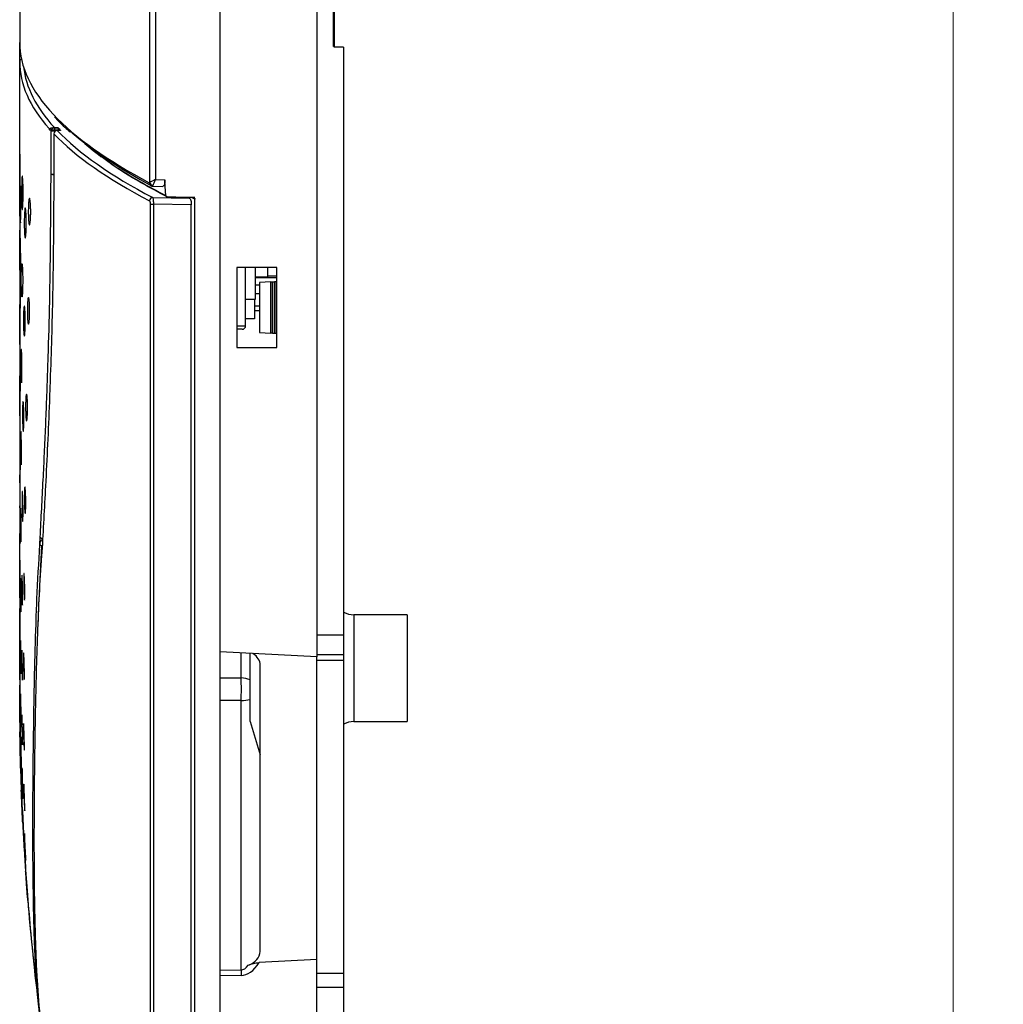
# Model space of a CAD drawing. Header units: millimetres. Extents: x 25 to 1935, y 715 to 2336.
# Tile 56 of 252: x 445 to 474, y 874 to 903. Entities that reach past the tile are written whole.
import ezdxf

# ---------------------------------------------------------------- set-up
doc = ezdxf.new("R2010")
doc.units = ezdxf.units.MM
doc.header["$LTSCALE"] = 2
doc.layers.get('0').update_dxf_attribs({"color": 2})
doc.styles.add('FS2312', font='simsun.ttf', dxfattribs={"width": 0.8})
doc.dimstyles.new('STANDARD$0', dxfattribs={"dimtxt": 3.5, "dimasz": 3, "dimexe": 1.5, "dimexo": 0.5, "dimgap": 1.5, "dimtad": 1, "dimdec": 1, "dimlfac": 5, "dimdsep": 46, "dimtxsty": 'FS2312', "dimblk1": 'OPEN', "dimblk2": 'OPEN', "dimsah": 1, "dimcen": 0, "dimclrd": 4, "dimclre": 4, "dimclrt": 4, "dimadec": 0, "dimazin": 0, "dimtfac": 1, "dimtdec": 1, "dimtmove": 1, "dimatfit": 0, "dimldrblk": 'OPEN', "dimfxl": 1, "dimtolj": 1, "dimtzin": 0, "dimlwd": 18, "dimlwe": 18, "dimarcsym": 1})

# ---------------------------------------------------------------- blocks, each defined once
blk = doc.blocks.new('_OPEN')
at = {"color": 0}
for p, q in [((-0.966, 0.259), (0, 0)), ((0, 0), (-1, 0)), ((0, 0), (-0.966, -0.259))]:
    blk.add_line(p, q, dxfattribs=at)
blk = doc.blocks.new('*D40')
at = {"color": 4, "lineweight": 18, "transparency": 16777216}
for p, q in [((455.156, 1038.811), (474.307, 1038.811)), ((472.807, 1035.811), (472.807, 871.811)), ((455.156, 868.811), (474.307, 868.811))]:
    blk.add_line(p, q, dxfattribs=at)
at = {"layer": 'Defpoints', "color": 0, "transparency": 16777216}
for p in [(454.656, 1038.811), (454.656, 868.811), (472.807, 868.811)]:
    blk.add_point(p, dxfattribs=at)
at = {"color": 4, "lineweight": 18, "transparency": 16777216, "xscale": 3, "yscale": 3, "zscale": 3}
for p, rotation in [((472.807, 1038.811), 90), ((472.807, 868.811), 270)]:
    blk.add_blockref('_OPEN', p, dxfattribs=dict(at, rotation=rotation))
at = {"color": 4, "transparency": 16777216, "insert": (469.557, 953.811), "char_height": 3.5, "attachment_point": 5, "rotation": 90, "style": 'FS2312'}
blk.add_mtext('\\A1;850', dxfattribs=at)

msp = doc.modelspace()

# ---------------------------------------------------------------- linework, layer by layer
at = {"color": 2, "linetype": 'Continuous', "lineweight": 30}
for p, q in [((450.856, 866.78), (450.856, 1040.841)), ((448.753, 898.36), (448.753, 1009.262)), ((448.925, 1009.173), (448.925, 898.449)), ((444.856, 907.269), (444.856, 902.55)), ((453.756, 906.711), (453.756, 884.144)), ((454.276, 906.411), (454.276, 902.431)), ((454.256, 902.431), (454.256, 905.411)), ((444.856, 902.536), (444.856, 902.55)), ((444.856, 902.538), (444.856, 902.536)), ((444.856, 902.528), (444.856, 902.536)), ((444.856, 902.532), (444.856, 902.528)), ((444.856, 901.979), (444.856, 902.528)), ((454.276, 902.431), (454.256, 902.431)), ((454.276, 902.411), (454.276, 902.431)), ((454.556, 902.411), (454.276, 902.411)), ((454.556, 902.411), (454.556, 884.811)), ((444.856, 899.177), (444.856, 901.979)), ((445.795, 899.91), (445.894, 899.91)), ((445.795, 898.608), (445.795, 899.91)), ((445.878, 899.82), (445.878, 898.547)), ((445.878, 899.82), (445.879, 899.82)), ((445.879, 899.82), (445.879, 898.547)), ((445.894, 900.009), (445.998, 900.009)), ((445.894, 900.009), (445.894, 899.91)), ((445.935, 899.91), (445.894, 899.91)), ((445.894, 899.91), (445.894, 899.874)), ((446.076, 899.924), (445.974, 899.92)), ((445.974, 899.92), (445.978, 899.919)), ((446.079, 899.922), (445.978, 899.919)), ((445.998, 900.009), (446.011, 899.994)), ((446.059, 899.942), (446.011, 899.994)), ((446.059, 899.942), (446.079, 899.922)), ((444.856, 898.049), (444.856, 899.177)), ((445.795, 898.608), (445.878, 898.608)), ((448.925, 898.449), (449.199, 898.442)), ((444.856, 898.049), (444.856, 896.92)), ((448.831, 898.252), (449.143, 898.244)), ((448.84, 897.909), (449.935, 897.892)), ((449.25, 897.934), (450.103, 897.921)), ((450.058, 897.902), (449.273, 897.927)), ((450.103, 897.858), (450.017, 897.903)), ((450.103, 866.846), (450.103, 897.858)), ((448.774, 897.712), (448.86, 897.712)), ((448.774, 871.433), (448.774, 897.712)), ((449.994, 897.694), (448.86, 897.712)), ((448.86, 897.712), (448.86, 871.439)), ((449.994, 870.83), (449.994, 897.694)), ((444.856, 895.807), (444.856, 896.92)), ((444.856, 895.807), (444.856, 894.702)), ((452.556, 895.811), (451.356, 895.811)), ((451.356, 895.811), (451.356, 893.411)), ((451.62, 894.061), (451.62, 895.811)), ((451.903, 895.811), (451.903, 894.856)), ((452.272, 895.811), (452.272, 895.527)), ((452.556, 893.411), (452.556, 895.811)), ((452.272, 895.527), (451.903, 895.527)), ((452.556, 895.499), (451.903, 895.499)), ((452.378, 895.379), (452.036, 895.361)), ((452.556, 895.553), (452.272, 895.553)), ((452.378, 893.843), (452.378, 895.379)), ((452.425, 895.381), (452.425, 893.841)), ((452.425, 895.381), (452.428, 895.381)), ((452.428, 893.84), (452.428, 895.381)), ((452.542, 895.387), (452.488, 895.385)), ((452.488, 895.385), (452.488, 893.837)), ((452.542, 893.834), (452.542, 895.387)), ((451.903, 895.292), (452.036, 895.295)), ((452.036, 895.361), (452.036, 893.861)), ((444.927, 894.931), (444.923, 894.93)), ((451.903, 894.856), (451.62, 894.856)), ((451.886, 894.856), (451.886, 894.274)), ((452.036, 895.026), (451.903, 895.023)), ((444.856, 893.623), (444.856, 894.702)), ((451.886, 894.664), (452.036, 894.662)), ((451.886, 894.274), (451.62, 894.274)), ((451.356, 894.061), (451.62, 894.061)), ((451.52, 893.961), (451.356, 893.961)), ((452.036, 893.861), (452.378, 893.843)), ((452.428, 893.84), (452.425, 893.841)), ((452.542, 893.834), (452.488, 893.837)), ((451.356, 893.411), (452.556, 893.411)), ((444.856, 891.54), (444.856, 892.564)), ((444.856, 891.54), (444.856, 890.547)), ((444.856, 889.601), (444.856, 888.695)), ((444.856, 887.046), (444.856, 887.846)), ((445.46, 887.51), (445.471, 887.729)), ((444.856, 886.31), (444.856, 887.055)), ((444.856, 886.31), (444.856, 885.75)), ((444.856, 885.75), (444.856, 885.631)), ((444.856, 885.024), (444.856, 885.593)), ((456.456, 885.41), (454.856, 885.41)), ((454.856, 885.41), (454.856, 882.21)), ((456.456, 885.41), (456.456, 882.21)), ((444.856, 885.024), (444.856, 884.728)), ((453.756, 884.811), (454.556, 884.811)), ((454.556, 884.811), (454.556, 884.211)), ((444.856, 884.728), (444.856, 884.481)), ((444.856, 884.014), (444.856, 884.569)), ((453.756, 884.144), (450.856, 884.296)), ((451.488, 883.514), (451.488, 884.263)), ((451.756, 882.211), (451.756, 884.249)), ((454.556, 884.211), (453.756, 884.211)), ((454.556, 884.211), (454.556, 884.035)), ((444.856, 884.014), (444.856, 883.619)), ((452.056, 875.323), (452.056, 883.898)), ((453.756, 884.035), (453.756, 884.144)), ((454.556, 884.035), (453.756, 884.035)), ((453.756, 874.668), (453.756, 884.035)), ((454.556, 884.035), (454.556, 874.668)), ((444.856, 883.302), (444.856, 883.062)), ((450.856, 883.521), (451.488, 883.514)), ((444.856, 882.902), (444.856, 882.821)), ((451.488, 882.837), (450.856, 882.844)), ((451.488, 874.768), (451.488, 882.837)), ((444.86, 882.186), (444.864, 881.89)), ((451.756, 882.211), (452.056, 881.211)), ((454.856, 882.21), (456.456, 882.21)), ((444.885, 880.808), (444.904, 880.155)), ((453.756, 875.077), (452.022, 874.986)), ((450.856, 874.761), (451.488, 874.768)), ((451.488, 874.599), (450.856, 874.592)), ((453.756, 874.668), (454.556, 874.668)), ((453.756, 874.518), (453.756, 874.668)), ((453.756, 868.758), (453.756, 874.518)), ((454.556, 874.668), (454.556, 874.243)), ((454.556, 874.243), (453.756, 874.243)), ((454.556, 874.243), (454.556, 869.411))]:
    msp.add_line(p, q, dxfattribs=at)
at = {"color": 2, "linetype": 'Continuous'}
for p, q in [((445.742, 899.931), (445.801, 899.994)), ((446.059, 899.942), (445.742, 899.931)), ((445.801, 899.994), (446.011, 899.994))]:
    msp.add_line(p, q, dxfattribs=at)
at = {"color": 2, "linetype": 'Continuous', "flags": 128}
msp.add_lwpolyline([(446.011, 899.994), (446.038, 899.965), (446.059, 899.942)], dxfattribs=at)
at = {"color": 2, "linetype": 'Continuous', "lineweight": 30, "flags": 128}
for points in [[(449.228, 897.969), (449.211, 898.239), (449.199, 898.442)], [(448.795, 898.259), (448.789, 898.261), (448.781, 898.265)], [(444.856, 896.926), (444.857, 896.929), (444.857, 896.871), (444.858, 896.753), (444.859, 896.587), (444.86, 896.393), (444.86, 896.192), (444.859, 896.007), (444.858, 895.859), (444.857, 895.764), (444.857, 895.734), (444.856, 895.771), (444.856, 895.807), (444.856, 895.807)], [(452.378, 895.379), (452.386, 895.379), (452.394, 895.38), (452.404, 895.38), (452.414, 895.381), (452.425, 895.381)], [(452.428, 895.381), (452.439, 895.382), (452.449, 895.383), (452.458, 895.383), (452.467, 895.383), (452.474, 895.384), (452.48, 895.384), (452.485, 895.384), (452.488, 895.385)], [(452.425, 893.841), (452.414, 893.841), (452.404, 893.842), (452.394, 893.842), (452.386, 893.843), (452.378, 893.843)], [(452.488, 893.837), (452.485, 893.837), (452.48, 893.838), (452.474, 893.838), (452.467, 893.838), (452.458, 893.839), (452.449, 893.839), (452.439, 893.84), (452.428, 893.84)]]:
    msp.add_lwpolyline(points, dxfattribs=at)
at = {"color": 2, "linetype": 'Continuous', "lineweight": 30}
for centre, radius, start, end in [((444.955, 901.979), 0.0984, 118.7344, 179.7931), ((445.897, 899.907), 0.102, 91.7554, 178.0976), ((445.978, 899.82), 0.1, 92.043, 180), ((445.981, 899.817), 0.102, 91.8705, 178.0524), ((445.873, 899.167), 0.565, 262.0597, 270.5072), ((448.825, 898.346), 0.0929, 175.7229, 241.3781), ((448.861, 898.376), 0.11, 188.5398, 259.8544), ((448.848, 897.806), 0.103, 94.7668, 177.4471), ((452.728, 891.963), 3.43, 92.8754, 93.1192), ((451.52, 894.061), 0.1, 270, 0), ((452.246, 888.045), 5.797, 86.9306, 87.0748), ((445.511, 887.54), 0.0588, 210.6511, 272.6081), ((454.856, 886.01), 0.6, 240, 270), ((443.359, 883.176), 8.135, 357.6156, 2.3844), ((451.463, 882.728), 0.786, 68.1178, 88.2219), ((451.468, 884.085), 1.248, 270.9099, 283.3604), ((454.856, 881.61), 0.6, 90, 120), ((676.691, 885.714), 231.858, 180.94219, 181.21242), ((458.499, 874.684), 7.011, 179.3102, 180.6898)]:
    msp.add_arc(centre, radius, start, end, dxfattribs=at)
for centre, major_axis, ratio, start_param, end_param in [((518.856, 901.895), (74, -0.676), 0.176074, 3.143201, 3.308628), ((518.856, 901.979), (74, 0), 0.176089, 3.141593, 3.29584), ((518.856, 902.078), (73.9, 0), 0.176327, 3.160881, 3.301034), ((518.856, 901.895), (74, -0.676), 0.176074, 3.308628, 3.468308), ((518.856, 901.979), (74, 0), 0.176089, 3.29584, 3.301034), ((518.856, 901.979), (74, 0), 0.176089, 3.308066, 3.46721), ((518.856, 902.078), (73.9, 0), 0.176327, 3.308066, 3.46721), ((518.855, 901.796), (73.9, -0.676), 0.176313, 3.343373, 3.468313), ((448.942, 898.449), (0.2, 0.097), 0.034394, 1.641318, 2.798892), ((448.942, 898.449), (0.103, 0.197), 0.06956, 1.606922, 2.764497), ((295.1, 905.702), (249.556, -9.255), 0.027595, 5.392726, 5.393501), ((451.456, 883.898), (0.6, 0), 0.752487, 0, 0.87426), ((451.456, 875.323), (0.6, 0), 0.752487, 5.123806, 6.283185), ((451.435, 876.968), (-0.058, 2.369), 0.421461, 3.136226, 3.71109), ((451.456, 876.968), (-0.033, 2.2), 0.272311, 3.138747, 3.497804)]:
    msp.add_ellipse(centre, major_axis=major_axis, ratio=ratio, start_param=start_param, end_param=end_param, dxfattribs=at)
for points, knots in [([(445.897, 900.327), (445.994, 900.223), (446.136, 900.071), (446.315, 899.92), (446.373, 899.871)], [0, 0, 0, 0, 0.677611, 1, 1, 1, 1]), ([(445.998, 900.009), (445.999, 900.006), (446.003, 900), (446.007, 899.977), (446.01, 899.95), (446.011, 899.93), (446.011, 899.921)], [0, 0, 0, 0, 0.265785, 0.531678, 0.79544, 1, 1, 1, 1]), ([(446.076, 899.922), (446.077, 899.923), (446.078, 899.923), (446.079, 899.922), (446.079, 899.922)], [0, 0, 0, 0, 0.681587, 1, 1, 1, 1]), ([(446.563, 899.743), (446.722, 899.601), (447.059, 899.303), (447.695, 898.851), (448.416, 898.4), (448.965, 898.108), (449.228, 897.969)], [0, 0, 0, 0, 0.2357086, 0.4978514, 0.7599943, 1, 1, 1, 1]), ([(444.856, 899.177), (444.856, 899.193), (444.856, 899.225), (444.857, 899.188), (444.859, 899.09), (444.86, 898.936), (444.861, 898.747), (444.861, 898.541), (444.86, 898.345), (444.859, 898.178), (444.858, 898.108), (444.858, 898.075)], [0, 0, 0, 0, 0.111823, 0.223646, 0.335471, 0.447299, 0.559131, 0.670955, 0.782773, 0.894594, 1, 1, 1, 1]), ([(449.273, 897.927), (449.009, 898.068), (448.366, 898.412), (447.677, 898.837), (447.32, 899.123), (447.223, 899.201)], [0, 0, 0, 0, 0.33587, 0.818838, 1, 1, 1, 1]), ([(444.934, 897.548), (444.932, 897.554), (444.927, 897.565), (444.92, 897.651), (444.916, 897.778), (444.913, 897.937), (444.913, 898.107), (444.915, 898.271), (444.919, 898.41), (444.924, 898.509), (444.932, 898.555), (444.94, 898.544), (444.947, 898.477), (444.954, 898.362), (444.958, 898.211), (444.959, 898.042), (444.958, 897.874), (444.953, 897.725), (444.947, 897.614), (444.94, 897.556), (444.936, 897.55), (444.934, 897.548)], [0, 0, 0, 0, 0.053749, 0.107496, 0.161216, 0.214887, 0.268522, 0.322143, 0.375771, 0.429426, 0.483127, 0.536873, 0.590646, 0.644409, 0.698121, 0.751764, 0.805359, 0.858954, 0.912597, 0.96631, 1, 1, 1, 1]), ([(445.47, 887.729), (445.5, 888.301), (445.544, 889.136), (445.599, 890.248), (445.635, 891.061), (445.667, 891.881), (445.691, 892.57), (445.723, 893.538), (445.758, 894.793), (445.781, 896.487), (445.788, 897.76), (445.794, 898.467), (445.795, 898.608)], [0, 0, 0, 0, 0.164991, 0.240903, 0.31681, 0.392709, 0.468603, 0.506548, 0.658427, 0.810291, 0.962058, 1, 1, 1, 1]), ([(445.879, 898.547), (445.877, 898.244), (445.871, 897.592), (445.863, 896.413), (445.847, 895.099), (445.811, 893.71), (445.775, 892.636), (445.736, 891.569), (445.692, 890.509), (445.616, 889.009), (445.557, 887.946), (445.521, 887.29)], [0, 0, 0, 0, 0.078407, 0.169025, 0.305645, 0.41925, 0.532887, 0.589618, 0.703368, 0.817096, 1, 1, 1, 1]), ([(445.879, 898.547), (445.879, 898.547), (445.878, 898.547), (445.878, 898.547), (445.878, 898.547)], [0, 0, 0, 0, 0.220624, 1, 1, 1, 1]), ([(449.199, 898.442), (449.2, 898.422), (449.201, 898.38), (449.194, 898.324), (449.182, 898.28), (449.164, 898.249), (449.15, 898.246), (449.143, 898.244)], [0, 0, 0, 0, 0.191516, 0.382975, 0.577091, 0.783642, 1, 1, 1, 1]), ([(444.858, 898.075), (444.858, 898.05), (444.857, 898.002), (444.856, 898.01), (444.856, 898.04), (444.856, 898.049)], [0, 0, 0, 0, 0.4096697, 0.8193445, 1, 1, 1, 1]), ([(444.904, 895.573), (444.893, 895.971), (444.869, 896.805), (444.862, 897.639), (444.858, 898.075)], [0, 0, 0, 0, 0.478115, 1, 1, 1, 1]), ([(444.878, 897.156), (444.876, 897.162), (444.873, 897.175), (444.87, 897.269), (444.868, 897.409), (444.867, 897.583), (444.866, 897.771), (444.867, 897.952), (444.869, 898.105), (444.872, 898.213), (444.876, 898.264), (444.881, 898.252), (444.885, 898.178), (444.89, 898.052), (444.892, 897.886), (444.893, 897.7), (444.892, 897.515), (444.889, 897.351), (444.885, 897.228), (444.881, 897.165), (444.879, 897.159), (444.878, 897.156)], [0, 0, 0, 0, 0.053701, 0.107401, 0.161093, 0.214775, 0.268451, 0.322123, 0.375799, 0.429477, 0.483164, 0.536864, 0.590577, 0.644289, 0.697989, 0.751665, 0.805323, 0.858979, 0.912657, 0.966356, 1, 1, 1, 1]), ([(448.782, 898.266), (448.789, 898.262), (448.804, 898.253), (448.821, 898.253), (448.831, 898.253)], [0, 0, 0, 0, 0.458795, 1, 1, 1, 1]), ([(448.831, 898.255), (448.833, 898.254), (448.836, 898.252), (448.84, 898.263), (448.842, 898.268)], [0, 0, 0, 0, 0.46403, 1, 1, 1, 1]), ([(445.149, 897.087), (445.145, 897.092), (445.137, 897.101), (445.126, 897.17), (445.119, 897.272), (445.114, 897.399), (445.114, 897.536), (445.117, 897.667), (445.124, 897.777), (445.133, 897.856), (445.145, 897.893), (445.157, 897.884), (445.169, 897.83), (445.178, 897.738), (445.184, 897.617), (445.186, 897.482), (445.184, 897.348), (445.178, 897.229), (445.168, 897.14), (445.158, 897.094), (445.151, 897.089), (445.149, 897.087)], [0, 0, 0, 0, 0.053936, 0.107877, 0.161712, 0.215355, 0.268831, 0.322234, 0.37567, 0.429248, 0.483015, 0.536949, 0.590954, 0.644888, 0.698633, 0.752152, 0.805521, 0.858893, 0.912415, 0.966163, 1, 1, 1, 1]), ([(448.774, 897.712), (448.773, 897.722), (448.773, 897.744), (448.767, 897.772), (448.759, 897.795), (448.751, 897.807), (448.746, 897.81), (448.745, 897.811)], [0, 0, 0, 0, 0.217859, 0.4354873, 0.6616128, 0.9064768, 1, 1, 1, 1]), ([(448.84, 897.909), (448.841, 897.908), (448.844, 897.901), (448.85, 897.877), (448.856, 897.832), (448.859, 897.775), (448.86, 897.733), (448.86, 897.712)], [0, 0, 0, 0, 0.090621, 0.3297907, 0.5547767, 0.7756645, 1, 1, 1, 1]), ([(449.228, 897.969), (449.228, 897.964), (449.23, 897.955), (449.238, 897.943), (449.246, 897.937), (449.25, 897.934)], [0, 0, 0, 0, 0.3173775, 0.6337885, 1, 1, 1, 1]), ([(449.25, 897.934), (449.255, 897.931), (449.263, 897.928), (449.27, 897.928), (449.273, 897.927)], [0, 0, 0, 0, 0.696124, 1, 1, 1, 1]), ([(449.935, 897.892), (449.943, 897.886), (449.959, 897.872), (449.979, 897.823), (449.992, 897.76), (449.993, 897.715), (449.994, 897.694)], [0, 0, 0, 0, 0.267126, 0.534813, 0.785831, 1, 1, 1, 1]), ([(450.058, 897.902), (450.063, 897.901), (450.074, 897.9), (450.088, 897.891), (450.099, 897.878), (450.103, 897.866), (450.103, 897.86), (450.103, 897.858)], [0, 0, 0, 0, 0.2369777, 0.4738302, 0.7114003, 0.9334307, 1, 1, 1, 1]), ([(445.022, 896.697), (445.019, 896.702), (445.012, 896.712), (445.003, 896.789), (444.997, 896.904), (444.993, 897.047), (444.993, 897.2), (444.996, 897.348), (445.001, 897.473), (445.009, 897.561), (445.019, 897.603), (445.029, 897.593), (445.039, 897.533), (445.047, 897.429), (445.052, 897.293), (445.054, 897.141), (445.052, 896.99), (445.047, 896.856), (445.038, 896.756), (445.03, 896.704), (445.024, 896.699), (445.022, 896.697)], [0, 0, 0, 0, 0.053824, 0.107651, 0.161415, 0.215073, 0.268644, 0.322176, 0.375727, 0.429351, 0.483078, 0.5369, 0.590769, 0.644601, 0.698328, 0.751922, 0.805422, 0.858924, 0.912518, 0.966245, 1, 1, 1, 1]), ([(444.874, 894.596), (444.873, 894.602), (444.87, 894.614), (444.868, 894.709), (444.865, 894.848), (444.864, 895.023), (444.864, 895.21), (444.864, 895.391), (444.865, 895.544), (444.867, 895.652), (444.87, 895.703), (444.874, 895.691), (444.878, 895.618), (444.881, 895.491), (444.884, 895.325), (444.885, 895.139), (444.884, 894.954), (444.882, 894.79), (444.879, 894.668), (444.876, 894.604), (444.874, 894.598), (444.874, 894.596)], [0, 0, 0, 0, 0.053697, 0.107395, 0.161088, 0.214775, 0.268457, 0.322137, 0.375818, 0.429497, 0.483183, 0.536875, 0.590577, 0.644283, 0.697983, 0.751666, 0.805336, 0.859005, 0.912684, 0.966376, 1, 1, 1, 1]), ([(444.904, 895.573), (444.904, 895.596), (444.905, 895.672), (444.908, 895.786), (444.914, 895.884), (444.92, 895.93), (444.928, 895.919), (444.935, 895.853), (444.941, 895.737), (444.945, 895.587), (444.946, 895.418), (444.945, 895.249), (444.94, 895.101), (444.934, 894.989), (444.929, 894.943), (444.927, 894.932), (444.926, 894.931)], [0, 0, 0, 0, 0.035694, 0.115156, 0.194653, 0.274204, 0.353812, 0.433456, 0.513088, 0.592658, 0.672137, 0.751555, 0.83097, 0.910453, 0.990023, 1, 1, 1, 1]), ([(444.92, 894.93), (444.917, 894.945), (444.913, 894.974), (444.908, 895.083), (444.905, 895.227), (444.903, 895.399), (444.904, 895.513), (444.904, 895.572)], [0, 0, 0, 0, 0.197532, 0.394986, 0.592308, 0.789492, 1, 1, 1, 1]), ([(445.118, 894.116), (445.115, 894.12), (445.107, 894.129), (445.097, 894.198), (445.09, 894.3), (445.086, 894.427), (445.085, 894.564), (445.088, 894.695), (445.095, 894.806), (445.104, 894.884), (445.115, 894.921), (445.126, 894.912), (445.137, 894.859), (445.146, 894.766), (445.152, 894.645), (445.154, 894.51), (445.152, 894.376), (445.146, 894.257), (445.137, 894.168), (445.127, 894.122), (445.121, 894.117), (445.118, 894.116)], [0, 0, 0, 0, 0.053911, 0.107825, 0.161643, 0.21529, 0.26879, 0.322223, 0.375687, 0.429275, 0.483033, 0.536941, 0.590912, 0.644823, 0.698563, 0.752098, 0.805499, 0.858902, 0.912442, 0.966185, 1, 1, 1, 1]), ([(444.856, 894.697), (444.856, 894.696), (444.856, 894.692), (444.857, 894.606), (444.858, 894.464), (444.859, 894.28), (444.859, 894.076), (444.859, 893.876), (444.859, 893.7), (444.858, 893.573), (444.857, 893.506), (444.857, 893.51), (444.857, 893.512)], [0, 0, 0, 0, 0.084568, 0.191943, 0.299318, 0.406695, 0.514071, 0.621445, 0.72882, 0.836193, 0.943568, 1, 1, 1, 1]), ([(444.995, 893.755), (444.992, 893.76), (444.986, 893.77), (444.978, 893.848), (444.972, 893.962), (444.969, 894.105), (444.969, 894.259), (444.971, 894.406), (444.976, 894.531), (444.983, 894.619), (444.992, 894.661), (445.002, 894.651), (445.011, 894.591), (445.018, 894.487), (445.023, 894.351), (445.025, 894.199), (445.023, 894.048), (445.018, 893.914), (445.01, 893.814), (445.002, 893.762), (444.997, 893.757), (444.995, 893.755)], [0, 0, 0, 0, 0.053801, 0.107602, 0.161353, 0.215017, 0.268607, 0.322168, 0.375741, 0.429375, 0.483094, 0.536893, 0.590731, 0.644544, 0.698265, 0.751873, 0.805404, 0.858934, 0.912542, 0.966266, 1, 1, 1, 1]), ([(444.856, 893.623), (444.856, 893.417), (444.856, 893.06), (444.856, 892.71), (444.856, 892.563)], [0, 0, 0, 0, 0.577617, 1, 1, 1, 1]), ([(444.857, 893.511), (444.857, 893.527), (444.856, 893.551), (444.856, 893.606), (444.856, 893.623)], [0, 0, 0, 0, 0.697598, 1, 1, 1, 1]), ([(444.909, 892.359), (444.908, 892.364), (444.904, 892.375), (444.899, 892.462), (444.896, 892.589), (444.893, 892.747), (444.892, 892.918), (444.893, 893.082), (444.895, 893.221), (444.898, 893.319), (444.903, 893.366), (444.908, 893.355), (444.914, 893.288), (444.919, 893.173), (444.922, 893.022), (444.924, 892.853), (444.924, 892.685), (444.921, 892.536), (444.918, 892.424), (444.913, 892.367), (444.91, 892.361), (444.909, 892.359)], [0, 0, 0, 0, 0.053721, 0.107442, 0.161154, 0.214846, 0.268518, 0.322177, 0.375835, 0.429499, 0.483181, 0.536887, 0.590613, 0.644346, 0.698058, 0.751737, 0.805386, 0.859027, 0.912685, 0.966373, 1, 1, 1, 1]), ([(444.871, 892.109), (444.87, 892.115), (444.869, 892.128), (444.866, 892.222), (444.864, 892.362), (444.863, 892.536), (444.862, 892.724), (444.862, 892.905), (444.863, 893.058), (444.864, 893.166), (444.866, 893.217), (444.869, 893.205), (444.872, 893.131), (444.874, 893.005), (444.877, 892.839), (444.878, 892.653), (444.878, 892.468), (444.877, 892.304), (444.875, 892.181), (444.873, 892.118), (444.872, 892.112), (444.871, 892.109)], [0, 0, 0, 0, 0.053696, 0.107392, 0.161086, 0.214774, 0.268461, 0.322145, 0.375828, 0.429511, 0.483196, 0.536885, 0.59058, 0.644278, 0.697974, 0.751664, 0.805347, 0.859024, 0.912703, 0.966389, 1, 1, 1, 1]), ([(444.856, 892.563), (444.856, 892.551), (444.856, 892.529), (444.857, 892.413), (444.858, 892.251), (444.858, 892.056), (444.859, 891.851), (444.859, 891.658), (444.858, 891.5), (444.858, 891.395), (444.857, 891.353), (444.857, 891.381), (444.856, 891.455), (444.856, 891.521), (444.856, 891.54)], [0, 0, 0, 0, 0.0874613, 0.1749219, 0.2623854, 0.3498455, 0.437309, 0.5247676, 0.6122292, 0.6996904, 0.7871506, 0.8746127, 0.9620749, 1, 1, 1, 1]), ([(445.062, 891.217), (445.059, 891.222), (445.053, 891.23), (445.044, 891.3), (445.038, 891.402), (445.034, 891.529), (445.033, 891.665), (445.035, 891.796), (445.04, 891.907), (445.048, 891.985), (445.057, 892.023), (445.067, 892.014), (445.077, 891.96), (445.085, 891.868), (445.09, 891.747), (445.091, 891.612), (445.09, 891.478), (445.085, 891.359), (445.077, 891.27), (445.069, 891.223), (445.064, 891.219), (445.062, 891.217)], [0, 0, 0, 0, 0.0538449, 0.1076924, 0.161483, 0.2151622, 0.2687344, 0.322246, 0.3757624, 0.4293562, 0.4830719, 0.5369121, 0.5908178, 0.6446856, 0.6984217, 0.7519995, 0.8054789, 0.8589588, 0.9125411, 0.9662615, 1, 1, 1, 1]), ([(444.963, 890.903), (444.961, 890.908), (444.957, 890.918), (444.951, 890.996), (444.945, 891.11), (444.942, 891.253), (444.941, 891.407), (444.941, 891.554), (444.944, 891.679), (444.949, 891.768), (444.955, 891.809), (444.962, 891.799), (444.969, 891.739), (444.975, 891.635), (444.98, 891.5), (444.982, 891.348), (444.982, 891.196), (444.979, 891.062), (444.974, 890.962), (444.969, 890.91), (444.965, 890.905), (444.963, 890.903)], [0, 0, 0, 0, 0.0537596, 0.1075187, 0.1612595, 0.2149592, 0.2686139, 0.3222393, 0.3758574, 0.4294945, 0.4831743, 0.5369044, 0.590674, 0.6444455, 0.6981773, 0.7518457, 0.8054576, 0.8590564, 0.9126825, 0.9663655, 1, 1, 1, 1]), ([(444.87, 889.751), (444.869, 889.757), (444.868, 889.769), (444.866, 889.864), (444.864, 890.004), (444.862, 890.178), (444.862, 890.366), (444.861, 890.547), (444.862, 890.7), (444.862, 890.808), (444.864, 890.859), (444.866, 890.847), (444.868, 890.773), (444.87, 890.646), (444.872, 890.481), (444.874, 890.295), (444.875, 890.11), (444.874, 889.946), (444.873, 889.823), (444.872, 889.76), (444.87, 889.754), (444.87, 889.751)], [0, 0, 0, 0, 0.053693, 0.107389, 0.161082, 0.214773, 0.26846, 0.322147, 0.375831, 0.429517, 0.483201, 0.536889, 0.590581, 0.644274, 0.69797, 0.751661, 0.805348, 0.859031, 0.912712, 0.966397, 1, 1, 1, 1]), ([(444.901, 889.903), (444.9, 889.908), (444.897, 889.919), (444.893, 890.006), (444.89, 890.133), (444.887, 890.291), (444.886, 890.462), (444.885, 890.626), (444.886, 890.765), (444.889, 890.863), (444.892, 890.91), (444.896, 890.899), (444.9, 890.832), (444.904, 890.717), (444.908, 890.566), (444.91, 890.397), (444.911, 890.229), (444.91, 890.08), (444.907, 889.968), (444.904, 889.911), (444.902, 889.905), (444.901, 889.903)], [0, 0, 0, 0, 0.053711, 0.107423, 0.161132, 0.214828, 0.268512, 0.322188, 0.375856, 0.429525, 0.483204, 0.536896, 0.590604, 0.644318, 0.698028, 0.751722, 0.805396, 0.859056, 0.912721, 0.966398, 1, 1, 1, 1]), ([(444.856, 890.547), (444.856, 890.526), (444.856, 890.485), (444.857, 890.345), (444.857, 890.168), (444.858, 889.965), (444.858, 889.763), (444.858, 889.582), (444.858, 889.446), (444.858, 889.368), (444.857, 889.368), (444.857, 889.368)], [0, 0, 0, 0, 0.115215, 0.230429, 0.345643, 0.460855, 0.57607, 0.691283, 0.806496, 0.921709, 1, 1, 1, 1]), ([(444.857, 889.364), (444.857, 889.378), (444.857, 889.406), (444.856, 889.505), (444.856, 889.579), (444.856, 889.601)], [0, 0, 0, 0, 0.410946, 0.821889, 1, 1, 1, 1]), ([(445.021, 888.443), (445.018, 888.448), (445.014, 888.457), (445.007, 888.526), (445.001, 888.627), (444.997, 888.754), (444.995, 888.891), (444.996, 889.022), (444.998, 889.133), (445.003, 889.212), (445.009, 889.249), (445.016, 889.24), (445.023, 889.187), (445.03, 889.094), (445.035, 888.974), (445.038, 888.838), (445.038, 888.704), (445.036, 888.585), (445.031, 888.496), (445.026, 888.45), (445.022, 888.445), (445.021, 888.443)], [0, 0, 0, 0, 0.053787, 0.107577, 0.16135, 0.215072, 0.268729, 0.322336, 0.375923, 0.429532, 0.483197, 0.536934, 0.590725, 0.644526, 0.698283, 0.75196, 0.805564, 0.859138, 0.912732, 0.966391, 1, 1, 1, 1]), ([(444.946, 888.199), (444.944, 888.204), (444.94, 888.214), (444.935, 888.292), (444.931, 888.406), (444.927, 888.549), (444.925, 888.703), (444.925, 888.851), (444.926, 888.976), (444.929, 889.064), (444.933, 889.105), (444.938, 889.096), (444.943, 889.036), (444.949, 888.932), (444.953, 888.796), (444.956, 888.644), (444.957, 888.493), (444.956, 888.359), (444.953, 888.258), (444.949, 888.207), (444.947, 888.201), (444.946, 888.199)], [0, 0, 0, 0, 0.053732, 0.107465, 0.161198, 0.21491, 0.268594, 0.322254, 0.375901, 0.42955, 0.483217, 0.536913, 0.590639, 0.644378, 0.698108, 0.751807, 0.805469, 0.859108, 0.912748, 0.966412, 1, 1, 1, 1]), ([(444.856, 888.695), (444.856, 888.666), (444.856, 888.606), (444.857, 888.447), (444.857, 888.256), (444.858, 888.051), (444.858, 887.855), (444.858, 887.69), (444.858, 887.576), (444.858, 887.524), (444.857, 887.541), (444.857, 887.625), (444.856, 887.738), (444.856, 887.821), (444.856, 887.846)], [0, 0, 0, 0, 0.087464, 0.174926, 0.262386, 0.349849, 0.437312, 0.524773, 0.612234, 0.699695, 0.787157, 0.874619, 0.962081, 1, 1, 1, 1]), ([(444.87, 887.572), (444.869, 887.578), (444.868, 887.59), (444.866, 887.685), (444.864, 887.824), (444.862, 887.999), (444.861, 888.187), (444.861, 888.367), (444.861, 888.52), (444.861, 888.628), (444.862, 888.679), (444.864, 888.667), (444.866, 888.594), (444.868, 888.467), (444.87, 888.301), (444.871, 888.116), (444.872, 887.93), (444.873, 887.767), (444.872, 887.644), (444.871, 887.58), (444.87, 887.574), (444.87, 887.572)], [0, 0, 0, 0, 0.053693, 0.107386, 0.16108, 0.214772, 0.268461, 0.322146, 0.375833, 0.42952, 0.483206, 0.536893, 0.590582, 0.644273, 0.697967, 0.751659, 0.805349, 0.859034, 0.912717, 0.966401, 1, 1, 1, 1]), ([(444.897, 887.602), (444.896, 887.607), (444.894, 887.618), (444.89, 887.705), (444.887, 887.832), (444.884, 887.99), (444.883, 888.161), (444.882, 888.325), (444.882, 888.464), (444.884, 888.562), (444.886, 888.609), (444.889, 888.598), (444.892, 888.531), (444.896, 888.416), (444.899, 888.265), (444.902, 888.096), (444.903, 887.928), (444.903, 887.779), (444.902, 887.667), (444.9, 887.61), (444.898, 887.604), (444.897, 887.602)], [0, 0, 0, 0, 0.053705, 0.10741, 0.161116, 0.214816, 0.268506, 0.32219, 0.375864, 0.429537, 0.483216, 0.536902, 0.590598, 0.644302, 0.69801, 0.751709, 0.805395, 0.859068, 0.912737, 0.96641, 1, 1, 1, 1]), ([(445.47, 887.729), (445.473, 887.725), (445.478, 887.717), (445.498, 887.706), (445.526, 887.698), (445.548, 887.696), (445.559, 887.694)], [0, 0, 0, 0, 0.249999, 0.500007, 0.749995, 1, 1, 1, 1]), ([(445.474, 873.273), (445.466, 873.333), (445.45, 873.459), (445.421, 873.714), (445.378, 874.167), (445.343, 874.686), (445.314, 875.248), (445.291, 875.853), (445.27, 876.69), (445.254, 877.789), (445.25, 878.76), (445.252, 879.77), (445.259, 880.826), (445.273, 881.952), (445.288, 882.898), (445.306, 883.871), (445.335, 884.871), (445.381, 886.175), (445.428, 886.968), (445.46, 887.51)], [0, 0, 0, 0, 0.018283, 0.03903, 0.080518, 0.163486, 0.204973, 0.246465, 0.329491, 0.412484, 0.495457, 0.536933, 0.619925, 0.702941, 0.744429, 0.785917, 0.868907, 0.910388, 1, 1, 1, 1]), ([(445.513, 887.481), (445.482, 886.941), (445.437, 886.15), (445.406, 885.333), (445.399, 885.07), (445.399, 885.056)], [0, 0, 0, 0, 0.671386, 0.98259, 1, 1, 1, 1]), ([(445.46, 887.51), (445.463, 887.531), (445.468, 887.564), (445.482, 887.603), (445.495, 887.626), (445.506, 887.642), (445.516, 887.652), (445.526, 887.66), (445.535, 887.664), (445.543, 887.667), (445.55, 887.668), (445.555, 887.668), (445.557, 887.668), (445.558, 887.668)], [0, 0, 0, 0, 0.332954, 0.518001, 0.647269, 0.739041, 0.805591, 0.855182, 0.907934, 0.941404, 0.968507, 0.990061, 1, 1, 1, 1]), ([(445.526, 887.398), (445.524, 887.369), (445.518, 887.296), (445.454, 886.448), (445.398, 885.22), (445.348, 883.666), (445.323, 882.528), (445.305, 881.438), (445.292, 880.401), (445.285, 879.412), (445.283, 878.469), (445.287, 877.565), (445.298, 876.699), (445.316, 875.884), (445.34, 875.129), (445.388, 874.23), (445.436, 873.584), (445.496, 873.115), (445.504, 873.054)], [0, 0, 0, 0, 0.0048551, 0.0122903, 0.1412852, 0.2058101, 0.2704342, 0.3349158, 0.39967, 0.4641339, 0.5287587, 0.593226, 0.6577215, 0.7223607, 0.7868674, 0.851374, 0.9803541, 1, 1, 1, 1]), ([(445.521, 887.29), (445.522, 887.308), (445.524, 887.344), (445.525, 887.38), (445.526, 887.398)], [0, 0, 0, 0, 0.500753, 1, 1, 1, 1]), ([(444.856, 887.046), (444.856, 887.008), (444.856, 886.931), (444.857, 886.755), (444.857, 886.555), (444.858, 886.351), (444.858, 886.166), (444.858, 886.021), (444.858, 885.931), (444.858, 885.908), (444.857, 885.954), (444.857, 886.064), (444.856, 886.194), (444.856, 886.283), (444.856, 886.31)], [0, 0, 0, 0, 0.087462, 0.174923, 0.262385, 0.349849, 0.437311, 0.524772, 0.612234, 0.699694, 0.787157, 0.874619, 0.962082, 1, 1, 1, 1]), ([(444.87, 885.618), (444.869, 885.624), (444.868, 885.636), (444.866, 885.731), (444.864, 885.87), (444.863, 886.045), (444.862, 886.233), (444.861, 886.413), (444.861, 886.566), (444.861, 886.674), (444.862, 886.725), (444.863, 886.713), (444.864, 886.64), (444.866, 886.513), (444.868, 886.348), (444.87, 886.162), (444.871, 885.977), (444.872, 885.813), (444.872, 885.69), (444.871, 885.626), (444.87, 885.62), (444.87, 885.618)], [0, 0, 0, 0, 0.053691, 0.107384, 0.161077, 0.21477, 0.268459, 0.322147, 0.375834, 0.429519, 0.483205, 0.536892, 0.59058, 0.644271, 0.697962, 0.751657, 0.805348, 0.859035, 0.91272, 0.966403, 1, 1, 1, 1]), ([(444.938, 885.699), (444.936, 885.704), (444.934, 885.714), (444.929, 885.792), (444.925, 885.906), (444.921, 886.049), (444.919, 886.202), (444.917, 886.35), (444.917, 886.475), (444.919, 886.564), (444.922, 886.605), (444.926, 886.595), (444.93, 886.535), (444.935, 886.432), (444.939, 886.296), (444.942, 886.144), (444.944, 885.992), (444.944, 885.858), (444.943, 885.758), (444.941, 885.706), (444.939, 885.701), (444.938, 885.699)], [0, 0, 0, 0, 0.053718, 0.107435, 0.161159, 0.214876, 0.268576, 0.322253, 0.375915, 0.42957, 0.483235, 0.536917, 0.590619, 0.64434, 0.698066, 0.751776, 0.805464, 0.859127, 0.912776, 0.966434, 1, 1, 1, 1]), ([(444.999, 885.844), (444.997, 885.848), (444.993, 885.857), (444.988, 885.926), (444.983, 886.028), (444.978, 886.155), (444.976, 886.291), (444.975, 886.423), (444.976, 886.534), (444.978, 886.612), (444.982, 886.649), (444.988, 886.64), (444.993, 886.587), (444.999, 886.495), (445.004, 886.374), (445.007, 886.239), (445.009, 886.104), (445.008, 885.985), (445.006, 885.896), (445.003, 885.85), (445, 885.846), (444.999, 885.844)], [0, 0, 0, 0, 0.053752, 0.107502, 0.161258, 0.214994, 0.26869, 0.322346, 0.375972, 0.429596, 0.483245, 0.536937, 0.590672, 0.644429, 0.698184, 0.751899, 0.805565, 0.859191, 0.912806, 0.966446, 1, 1, 1, 1]), ([(444.896, 885.499), (444.895, 885.504), (444.893, 885.516), (444.89, 885.602), (444.887, 885.729), (444.884, 885.887), (444.882, 886.058), (444.881, 886.222), (444.88, 886.361), (444.881, 886.459), (444.883, 886.506), (444.885, 886.495), (444.888, 886.428), (444.892, 886.313), (444.895, 886.162), (444.898, 885.993), (444.9, 885.825), (444.9, 885.676), (444.9, 885.564), (444.898, 885.507), (444.897, 885.501), (444.896, 885.499)], [0, 0, 0, 0, 0.053699, 0.107399, 0.161102, 0.214804, 0.2685, 0.322186, 0.375867, 0.429543, 0.483218, 0.536901, 0.590592, 0.644291, 0.697995, 0.751698, 0.805391, 0.859071, 0.912745, 0.966417, 1, 1, 1, 1]), ([(444.856, 885.631), (444.856, 885.586), (444.856, 885.494), (444.857, 885.304), (444.857, 885.1), (444.858, 884.901), (444.858, 884.73), (444.858, 884.61), (444.858, 884.55), (444.858, 884.557), (444.858, 884.559)], [0, 0, 0, 0, 0.1349763, 0.2699562, 0.404936, 0.5399154, 0.6748944, 0.8098721, 0.944848, 1, 1, 1, 1]), ([(444.858, 884.563), (444.857, 884.583), (444.857, 884.622), (444.857, 884.759), (444.856, 884.902), (444.856, 884.995), (444.856, 885.024)], [0, 0, 0, 0, 0.291255, 0.582507, 0.87376, 1, 1, 1, 1]), ([(444.871, 883.932), (444.871, 883.938), (444.87, 883.95), (444.868, 884.045), (444.866, 884.184), (444.864, 884.359), (444.862, 884.546), (444.861, 884.727), (444.861, 884.88), (444.861, 884.988), (444.861, 885.039), (444.862, 885.027), (444.864, 884.954), (444.866, 884.827), (444.868, 884.661), (444.87, 884.475), (444.871, 884.29), (444.872, 884.127), (444.873, 884.004), (444.872, 883.94), (444.872, 883.934), (444.871, 883.932)], [0, 0, 0, 0, 0.053692, 0.107383, 0.161076, 0.214769, 0.268461, 0.32215, 0.375837, 0.429522, 0.483209, 0.536895, 0.590582, 0.644271, 0.697962, 0.751656, 0.805348, 0.859039, 0.912725, 0.966407, 1, 1, 1, 1]), ([(444.856, 884.481), (444.856, 884.429), (444.856, 884.324), (444.857, 884.124), (444.857, 883.92), (444.858, 883.73), (444.858, 883.577), (444.859, 883.479), (444.858, 883.445), (444.858, 883.481), (444.857, 883.581), (444.857, 883.735), (444.856, 883.89), (444.856, 883.985), (444.856, 884.014)], [0, 0, 0, 0, 0.087462, 0.174923, 0.262385, 0.349847, 0.437309, 0.524768, 0.61223, 0.69969, 0.787153, 0.874614, 0.962075, 1, 1, 1, 1]), ([(444.898, 883.634), (444.897, 883.64), (444.895, 883.651), (444.892, 883.737), (444.888, 883.864), (444.885, 884.022), (444.883, 884.193), (444.881, 884.357), (444.88, 884.496), (444.881, 884.595), (444.882, 884.641), (444.884, 884.63), (444.887, 884.563), (444.89, 884.448), (444.893, 884.297), (444.896, 884.128), (444.899, 883.96), (444.9, 883.811), (444.9, 883.7), (444.899, 883.642), (444.898, 883.636), (444.898, 883.634)], [0, 0, 0, 0, 0.053695, 0.107391, 0.161093, 0.214797, 0.268496, 0.322188, 0.37587, 0.429547, 0.483223, 0.536904, 0.590589, 0.644283, 0.697986, 0.751689, 0.805388, 0.859075, 0.912753, 0.966424, 1, 1, 1, 1]), ([(444.937, 883.453), (444.936, 883.458), (444.933, 883.468), (444.929, 883.546), (444.925, 883.66), (444.921, 883.803), (444.918, 883.956), (444.916, 884.104), (444.915, 884.229), (444.916, 884.318), (444.918, 884.359), (444.921, 884.349), (444.925, 884.289), (444.929, 884.186), (444.933, 884.05), (444.937, 883.898), (444.94, 883.746), (444.941, 883.612), (444.941, 883.512), (444.939, 883.46), (444.937, 883.455), (444.937, 883.453)], [0, 0, 0, 0, 0.053706, 0.107412, 0.16113, 0.214849, 0.268559, 0.32225, 0.375921, 0.429583, 0.483243, 0.536914, 0.590605, 0.644314, 0.698034, 0.751751, 0.805453, 0.859131, 0.912793, 0.966446, 1, 1, 1, 1]), ([(444.991, 883.465), (444.99, 883.469), (444.987, 883.478), (444.981, 883.547), (444.976, 883.649), (444.972, 883.776), (444.969, 883.912), (444.967, 884.044), (444.966, 884.155), (444.968, 884.233), (444.971, 884.27), (444.975, 884.262), (444.98, 884.208), (444.985, 884.116), (444.99, 883.995), (444.994, 883.86), (444.996, 883.725), (444.997, 883.606), (444.996, 883.517), (444.994, 883.471), (444.992, 883.467), (444.991, 883.465)], [0, 0, 0, 0, 0.053729, 0.107454, 0.161198, 0.214938, 0.268657, 0.322338, 0.375989, 0.429624, 0.483265, 0.536934, 0.590639, 0.644375, 0.698121, 0.751852, 0.805549, 0.859208, 0.912839, 0.966472, 1, 1, 1, 1]), ([(444.856, 883.619), (444.856, 883.561), (444.856, 883.445), (444.857, 883.239), (444.858, 883.039), (444.858, 882.862), (444.859, 882.733), (444.859, 882.663), (444.859, 882.666), (444.859, 882.667)], [0, 0, 0, 0, 0.152375, 0.304748, 0.457122, 0.609498, 0.761876, 0.914249, 1, 1, 1, 1]), ([(444.874, 882.549), (444.873, 882.555), (444.872, 882.567), (444.87, 882.662), (444.868, 882.802), (444.866, 882.976), (444.864, 883.164), (444.862, 883.345), (444.862, 883.498), (444.861, 883.606), (444.862, 883.657), (444.862, 883.645), (444.864, 883.571), (444.866, 883.445), (444.868, 883.279), (444.87, 883.093), (444.872, 882.908), (444.874, 882.744), (444.874, 882.621), (444.874, 882.558), (444.874, 882.552), (444.874, 882.549)], [0, 0, 0, 0, 0.05369, 0.107378, 0.16107, 0.214765, 0.268459, 0.322151, 0.375838, 0.429523, 0.483207, 0.536893, 0.590579, 0.644267, 0.697957, 0.751652, 0.805347, 0.859038, 0.912726, 0.966409, 1, 1, 1, 1]), ([(444.859, 882.666), (444.859, 882.682), (444.858, 882.715), (444.857, 882.844), (444.857, 883.014), (444.856, 883.177), (444.856, 883.273), (444.856, 883.302)], [0, 0, 0, 0, 0.225553, 0.451109, 0.676664, 0.902223, 1, 1, 1, 1]), ([(444.856, 883.062), (444.856, 882.999), (444.856, 882.874), (444.857, 882.667), (444.858, 882.475), (444.859, 882.314), (444.86, 882.211), (444.86, 882.166), (444.86, 882.176), (444.86, 882.178)], [0, 0, 0, 0, 0.162908, 0.325817, 0.488726, 0.651637, 0.81455, 0.977459, 1, 1, 1, 1]), ([(444.902, 882.042), (444.901, 882.048), (444.899, 882.059), (444.896, 882.145), (444.892, 882.272), (444.889, 882.431), (444.886, 882.601), (444.883, 882.766), (444.882, 882.905), (444.882, 883.003), (444.883, 883.049), (444.884, 883.038), (444.887, 882.971), (444.89, 882.856), (444.894, 882.706), (444.897, 882.537), (444.9, 882.368), (444.902, 882.219), (444.903, 882.108), (444.903, 882.05), (444.902, 882.045), (444.902, 882.042)], [0, 0, 0, 0, 0.053691, 0.10738, 0.161079, 0.214786, 0.268491, 0.322187, 0.375874, 0.42955, 0.483225, 0.536901, 0.590583, 0.644273, 0.697972, 0.751679, 0.805383, 0.859078, 0.91276, 0.966431, 1, 1, 1, 1]), ([(444.859, 882.199), (444.859, 882.225), (444.859, 882.276), (444.858, 882.426), (444.857, 882.611), (444.856, 882.778), (444.856, 882.873), (444.856, 882.902)], [0, 0, 0, 0, 0.225543, 0.451098, 0.676656, 0.902208, 1, 1, 1, 1]), ([(444.856, 882.821), (444.856, 882.755), (444.856, 882.625), (444.857, 882.457), (444.858, 882.369), (444.858, 882.342)], [0, 0, 0, 0, 0.409665, 0.819326, 1, 1, 1, 1]), ([(444.878, 881.501), (444.877, 881.507), (444.877, 881.519), (444.874, 881.614), (444.871, 881.753), (444.869, 881.928), (444.866, 882.115), (444.864, 882.296), (444.863, 882.449), (444.862, 882.557), (444.862, 882.608), (444.863, 882.596), (444.864, 882.523), (444.866, 882.396), (444.869, 882.23), (444.871, 882.044), (444.874, 881.859), (444.876, 881.695), (444.878, 881.573), (444.878, 881.509), (444.878, 881.503), (444.878, 881.501)], [0, 0, 0, 0, 0.053683, 0.107368, 0.161058, 0.214754, 0.268453, 0.322146, 0.375835, 0.429521, 0.483205, 0.536888, 0.590572, 0.644258, 0.697947, 0.75164, 0.805338, 0.859034, 0.912725, 0.966409, 1, 1, 1, 1]), ([(444.942, 881.507), (444.941, 881.512), (444.939, 881.522), (444.935, 881.6), (444.93, 881.714), (444.926, 881.857), (444.922, 882.011), (444.919, 882.158), (444.917, 882.283), (444.917, 882.372), (444.919, 882.413), (444.921, 882.404), (444.925, 882.343), (444.929, 882.24), (444.934, 882.104), (444.938, 881.952), (444.942, 881.801), (444.944, 881.667), (444.945, 881.566), (444.944, 881.514), (444.942, 881.509), (444.942, 881.507)], [0, 0, 0, 0, 0.0536931, 0.1073858, 0.1610976, 0.2148212, 0.2685441, 0.3222475, 0.3759296, 0.4295938, 0.4832501, 0.5369123, 0.5905885, 0.6442877, 0.6980042, 0.7517284, 0.8054429, 0.8591364, 0.9128048, 0.9664577, 1, 1, 1, 1]), ([(444.86, 882.096), (444.861, 882.002), (444.863, 881.788), (444.868, 881.513), (444.872, 881.317), (444.874, 881.259)], [0, 0, 0, 0, 0.358283, 0.813299, 1, 1, 1, 1]), ([(444.993, 881.349), (444.992, 881.354), (444.99, 881.362), (444.985, 881.431), (444.98, 881.533), (444.975, 881.66), (444.971, 881.797), (444.968, 881.928), (444.966, 882.039), (444.967, 882.118), (444.969, 882.155), (444.972, 882.146), (444.977, 882.092), (444.982, 882), (444.987, 881.88), (444.991, 881.745), (444.995, 881.61), (444.997, 881.491), (444.997, 881.401), (444.996, 881.355), (444.994, 881.351), (444.993, 881.349)], [0, 0, 0, 0, 0.053706, 0.107412, 0.161145, 0.214891, 0.268626, 0.322331, 0.375999, 0.429642, 0.483276, 0.536926, 0.590608, 0.644324, 0.698066, 0.751809, 0.80553, 0.859215, 0.91286, 0.966492, 1, 1, 1, 1]), ([(444.885, 880.808), (444.884, 880.814), (444.884, 880.826), (444.881, 880.921), (444.878, 881.061), (444.874, 881.235), (444.87, 881.423), (444.867, 881.604), (444.865, 881.756), (444.864, 881.867), (444.864, 881.892), (444.864, 881.905)], [0, 0, 0, 0, 0.11108, 0.22216, 0.333261, 0.444391, 0.555538, 0.666677, 0.777797, 0.888904, 1, 1, 1, 1]), ([(444.91, 880.754), (444.909, 880.759), (444.908, 880.77), (444.904, 880.857), (444.9, 880.983), (444.896, 881.142), (444.892, 881.313), (444.889, 881.477), (444.886, 881.616), (444.885, 881.714), (444.886, 881.761), (444.887, 881.75), (444.89, 881.683), (444.893, 881.568), (444.897, 881.417), (444.901, 881.248), (444.905, 881.08), (444.908, 880.931), (444.91, 880.819), (444.911, 880.762), (444.91, 880.756), (444.91, 880.754)], [0, 0, 0, 0, 0.053678, 0.107357, 0.161049, 0.214758, 0.268474, 0.322181, 0.375873, 0.429552, 0.483222, 0.536892, 0.590565, 0.64425, 0.697948, 0.751656, 0.805368, 0.859073, 0.912763, 0.966435, 1, 1, 1, 1]), ([(444.872, 881.35), (444.872, 881.3), (444.873, 881.208), (444.876, 881.116), (444.878, 881.074)], [0, 0, 0, 0, 0.542855, 1, 1, 1, 1]), ([(444.885, 880.82), (444.886, 880.783), (444.89, 880.645), (444.898, 880.384), (444.912, 879.992), (444.932, 879.507), (444.963, 878.879), (445.011, 878.067), (445.079, 877.095), (445.176, 875.961), (445.285, 874.862), (445.374, 874.142), (445.409, 873.853)], [0, 0, 0, 0, 0.021659, 0.080867, 0.132075, 0.192318, 0.283773, 0.398037, 0.535107, 0.694963, 0.877557, 1, 1, 1, 1]), ([(444.924, 879.793), (444.923, 879.798), (444.922, 879.809), (444.919, 879.895), (444.914, 880.022), (444.908, 880.181), (444.903, 880.352), (444.898, 880.516), (444.894, 880.655), (444.892, 880.753), (444.892, 880.799), (444.893, 880.789), (444.896, 880.722), (444.899, 880.607), (444.904, 880.456), (444.909, 880.287), (444.915, 880.119), (444.919, 879.97), (444.923, 879.858), (444.924, 879.801), (444.924, 879.795), (444.924, 879.793)], [0, 0, 0, 0, 0.053657, 0.107313, 0.16099, 0.214703, 0.268434, 0.322162, 0.375869, 0.429551, 0.483215, 0.536872, 0.590531, 0.644204, 0.697894, 0.751605, 0.80533, 0.859055, 0.912761, 0.966437, 1, 1, 1, 1]), ([(444.955, 879.901), (444.955, 879.906), (444.953, 879.916), (444.948, 879.994), (444.943, 880.108), (444.938, 880.251), (444.933, 880.405), (444.929, 880.552), (444.926, 880.678), (444.925, 880.766), (444.925, 880.807), (444.927, 880.798), (444.931, 880.738), (444.935, 880.634), (444.941, 880.499), (444.946, 880.346), (444.951, 880.195), (444.954, 880.061), (444.956, 879.96), (444.956, 879.908), (444.956, 879.903), (444.955, 879.901)], [0, 0, 0, 0, 0.053673, 0.107344, 0.161042, 0.214772, 0.26851, 0.322235, 0.375934, 0.429601, 0.483252, 0.536897, 0.590557, 0.64424, 0.697952, 0.751682, 0.805417, 0.859133, 0.912817, 0.966471, 1, 1, 1, 1]), ([(445.007, 879.534), (445.006, 879.539), (445.004, 879.548), (444.999, 879.616), (444.993, 879.718), (444.987, 879.845), (444.982, 879.982), (444.978, 880.113), (444.975, 880.224), (444.975, 880.303), (444.976, 880.34), (444.979, 880.331), (444.983, 880.278), (444.988, 880.186), (444.994, 880.065), (444.999, 879.93), (445.004, 879.795), (445.007, 879.676), (445.009, 879.587), (445.009, 879.541), (445.007, 879.536), (445.007, 879.534)], [0, 0, 0, 0, 0.053679, 0.107355, 0.161071, 0.214823, 0.268584, 0.322319, 0.37601, 0.42966, 0.483285, 0.536913, 0.590567, 0.644262, 0.697997, 0.751752, 0.805502, 0.859214, 0.912882, 0.96651, 1, 1, 1, 1]), ([(444.904, 880.175), (444.904, 880.176), (444.903, 880.185), (444.905, 880.149), (444.908, 880.067), (444.913, 879.935), (444.919, 879.771), (444.924, 879.654), (444.927, 879.593)], [0, 0, 0, 0, 0.016839, 0.210639, 0.404446, 0.598336, 0.792341, 1, 1, 1, 1]), ([(444.946, 879.177), (444.945, 879.183), (444.945, 879.194), (444.941, 879.28), (444.935, 879.407), (444.928, 879.565), (444.92, 879.736), (444.914, 879.9), (444.908, 880.039), (444.905, 880.12), (444.904, 880.147), (444.904, 880.155)], [0, 0, 0, 0, 0.118658, 0.237317, 0.356044, 0.474902, 0.593857, 0.712836, 0.831758, 0.950599, 1, 1, 1, 1]), ([(444.926, 879.593), (444.934, 879.416), (444.95, 879.073), (444.977, 878.575), (445.005, 878.109), (445.034, 877.675), (445.064, 877.269), (445.099, 876.812), (445.171, 875.972), (445.277, 874.872), (445.389, 873.968), (445.437, 873.581)], [0, 0, 0, 0, 0.088179, 0.171001, 0.248466, 0.320572, 0.387321, 0.451052, 0.548359, 0.806616, 1, 1, 1, 1]), ([(444.981, 878.668), (444.981, 878.673), (444.98, 878.683), (444.975, 878.761), (444.969, 878.875), (444.962, 879.017), (444.955, 879.171), (444.949, 879.319), (444.944, 879.444), (444.941, 879.533), (444.941, 879.574), (444.942, 879.565), (444.946, 879.505), (444.951, 879.401), (444.957, 879.266), (444.964, 879.113), (444.97, 878.962), (444.976, 878.828), (444.98, 878.727), (444.982, 878.675), (444.982, 878.67), (444.981, 878.668)], [0, 0, 0, 0, 0.053627, 0.107254, 0.160919, 0.21465, 0.268422, 0.32219, 0.375923, 0.429605, 0.483241, 0.536859, 0.590483, 0.64414, 0.697837, 0.751578, 0.805342, 0.859099, 0.912819, 0.96648, 1, 1, 1, 1]), ([(445.037, 878.053), (445.036, 878.057), (445.035, 878.066), (445.03, 878.135), (445.023, 878.236), (445.016, 878.363), (445.009, 878.5), (445.003, 878.631), (444.998, 878.743), (444.996, 878.821), (444.996, 878.858), (444.998, 878.849), (445.002, 878.796), (445.007, 878.704), (445.014, 878.584), (445.021, 878.448), (445.028, 878.314), (445.033, 878.194), (445.037, 878.105), (445.038, 878.059), (445.037, 878.054), (445.037, 878.053)], [0, 0, 0, 0, 0.053625, 0.107247, 0.160924, 0.21468, 0.268479, 0.322269, 0.376008, 0.429674, 0.483285, 0.536873, 0.590479, 0.644136, 0.697856, 0.751627, 0.80542, 0.85919, 0.9129, 0.966531, 1, 1, 1, 1]), ([(445.091, 876.931), (445.091, 876.935), (445.09, 876.944), (445.084, 877.013), (445.076, 877.114), (445.067, 877.24), (445.057, 877.377), (445.047, 877.509), (445.04, 877.62), (445.035, 877.699), (445.033, 877.736), (445.034, 877.727), (445.038, 877.674), (445.045, 877.582), (445.053, 877.462), (445.062, 877.327), (445.072, 877.192), (445.081, 877.073), (445.087, 876.983), (445.09, 876.937), (445.091, 876.932), (445.091, 876.931)], [0, 0, 0, 0, 0.0535025, 0.1070038, 0.1605786, 0.2143099, 0.2681744, 0.3220808, 0.3759243, 0.4296451, 0.483241, 0.5367594, 0.5902689, 0.6438387, 0.697515, 0.7513015, 0.8051682, 0.8590421, 0.9128458, 0.966517, 1, 1, 1, 1]), ([(451.696, 874.909), (451.749, 874.927), (451.801, 874.944), (451.908, 874.972), (451.963, 874.983), (452.022, 874.986)], [0, 0, 0, 0, 0.5, 0.5, 1, 1, 1, 1])]:
    msp.add_open_spline(points, degree=3, knots=knots, dxfattribs=at)
msp.add_open_spline([(448.733, 898.353), (448.739, 898.35), (448.746, 898.352), (448.753, 898.36)], degree=3, dxfattribs=at)

# ---------------------------------------------------------------- dimensions: what is measured, and where the dimension line sits
dim = msp.add_linear_dim(base=(472.807, 868.811), p1=(454.656, 1038.811), p2=(454.656, 868.811), angle=90, dimstyle='STANDARD$0')
dim.commit()
dim.dimension.update_dxf_attribs({"geometry": '*D40', "text_midpoint": (469.557, 953.811)})

doc.saveas('drawing.dxf')
